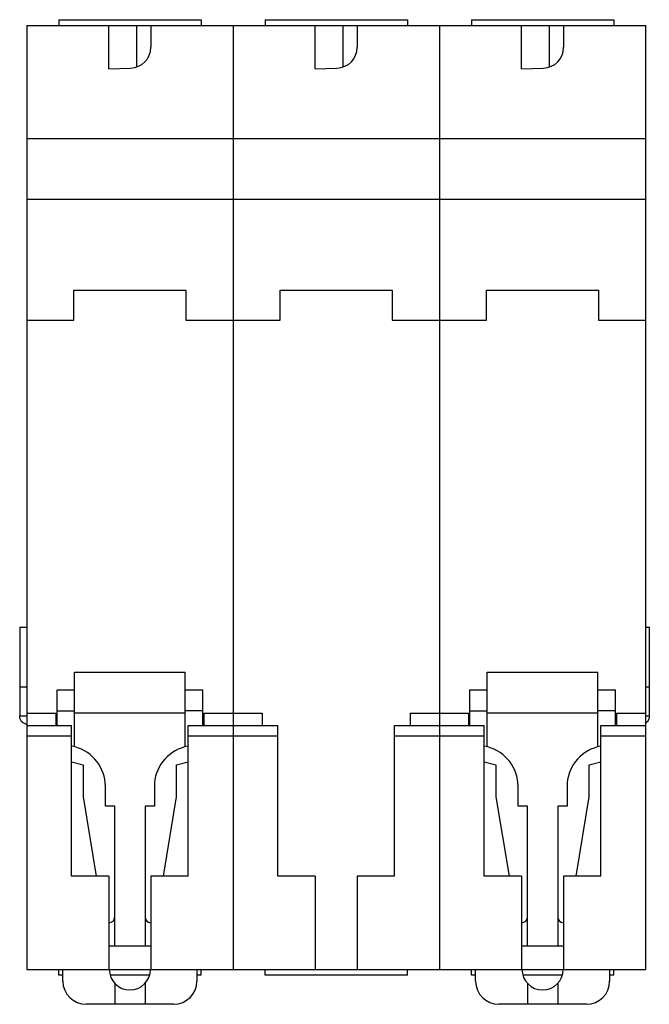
# Model space of a CAD drawing. Header units: millimetres. Extents: x 8.1 to 62.1, y 6.5 to 91.
import ezdxf

# ---------------------------------------------------------------- set-up
doc = ezdxf.new("R2010")
doc.units = ezdxf.units.MM
doc.header["$LTSCALE"] = 6.383201
doc.layers.get('0').update_dxf_attribs({"linetype": 'CONTINUOUS'})

msp = doc.modelspace()

# ---------------------------------------------------------------- linework, layer by layer
at = {"color": 7, "linetype": 'Continuous'}
for p, q in [((8.699, 90.532), (8.699, 9.532)), ((8.699, 90.532), (61.799, 90.532)), ((11.449, 91.032), (11.449, 90.532)), ((11.449, 91.032), (23.649, 91.032)), ((15.749, 86.807), (15.749, 90.532)), ((18.149, 87.024), (18.149, 90.532)), ((19.349, 90.532), (19.349, 88.671)), ((23.649, 91.032), (23.649, 90.532)), ((26.399, 90.532), (26.399, 9.532)), ((29.149, 91.032), (29.149, 90.532)), ((29.149, 91.032), (41.349, 91.032)), ((33.449, 86.807), (33.449, 90.532)), ((35.849, 87.024), (35.849, 90.532)), ((37.049, 90.532), (37.049, 88.671)), ((41.349, 91.032), (41.349, 90.532)), ((44.099, 90.532), (44.099, 9.532)), ((46.849, 91.032), (46.849, 90.532)), ((46.849, 91.032), (59.049, 91.032)), ((51.149, 86.807), (51.149, 90.532)), ((53.549, 87.024), (53.549, 90.532)), ((54.749, 90.532), (54.749, 88.671)), ((59.049, 91.032), (59.049, 90.532)), ((61.799, 9.532), (61.799, 90.532)), ((15.749, 86.807), (17.612, 86.872)), ((33.449, 86.807), (35.312, 86.872)), ((51.149, 86.807), (53.012, 86.872)), ((8.699, 80.832), (61.799, 80.832)), ((8.699, 75.632), (61.799, 75.632)), ((12.749, 65.232), (12.749, 67.832)), ((12.749, 67.832), (22.349, 67.832)), ((22.349, 67.832), (22.349, 65.232)), ((30.449, 65.232), (30.449, 67.832)), ((30.449, 67.832), (40.049, 67.832)), ((40.049, 67.832), (40.049, 65.232)), ((48.149, 65.232), (48.149, 67.832)), ((48.149, 67.832), (57.749, 67.832)), ((57.749, 67.832), (57.749, 65.232)), ((8.699, 65.232), (12.749, 65.232)), ((22.349, 65.232), (30.449, 65.232)), ((40.049, 65.232), (48.149, 65.232)), ((57.749, 65.232), (61.799, 65.232)), ((8.099, 38.887), (8.099, 31.302)), ((8.099, 38.887), (8.699, 38.887)), ((61.799, 38.887), (62.099, 38.887)), ((62.099, 38.887), (62.099, 31.302)), ((12.799, 28.63), (12.799, 35.032)), ((12.799, 35.032), (22.299, 35.032)), ((22.299, 28.63), (22.299, 35.032)), ((48.199, 35.032), (57.699, 35.032)), ((48.199, 28.63), (48.199, 35.032)), ((57.699, 28.63), (57.699, 35.032)), ((8.099, 33.765), (8.699, 33.765)), ((11.299, 30.472), (11.299, 33.532)), ((11.299, 33.532), (12.799, 33.532)), ((22.299, 33.532), (23.799, 33.532)), ((23.799, 30.472), (23.799, 33.532)), ((46.699, 33.532), (48.199, 33.532)), ((46.699, 30.472), (46.699, 33.532)), ((57.699, 33.532), (59.199, 33.532)), ((59.199, 30.472), (59.199, 33.532)), ((61.799, 33.765), (62.099, 33.765)), ((8.099, 31.302), (8.699, 31.302)), ((8.699, 31.532), (11.199, 31.532)), ((11.199, 31.532), (11.199, 30.472)), ((11.299, 31.732), (12.799, 31.732)), ((22.299, 31.532), (12.799, 31.532)), ((23.799, 31.732), (22.299, 31.732)), ((23.899, 31.532), (28.899, 31.532)), ((23.899, 31.532), (23.899, 30.472)), ((28.899, 31.532), (28.899, 30.472)), ((41.599, 31.532), (46.599, 31.532)), ((41.599, 31.532), (41.599, 30.472)), ((46.599, 31.532), (46.599, 30.472)), ((46.699, 31.732), (48.199, 31.732)), ((57.699, 31.532), (48.199, 31.532)), ((59.199, 31.732), (57.699, 31.732)), ((59.299, 31.532), (61.799, 31.532)), ((59.299, 31.532), (59.299, 30.472)), ((61.799, 31.302), (62.099, 31.302)), ((8.699, 30.472), (12.549, 30.472)), ((12.549, 17.532), (12.549, 30.472)), ((22.549, 30.472), (30.249, 30.472)), ((22.549, 17.532), (22.549, 30.472)), ((30.249, 17.532), (30.249, 30.472)), ((40.249, 30.472), (47.949, 30.472)), ((40.249, 17.532), (40.249, 30.472)), ((47.949, 17.532), (47.949, 30.472)), ((57.949, 30.472), (61.799, 30.472)), ((57.949, 17.532), (57.949, 30.472)), ((8.699, 29.572), (12.549, 29.572)), ((22.549, 29.572), (30.249, 29.572)), ((40.249, 29.572), (47.949, 29.572)), ((57.949, 29.572), (61.799, 29.572)), ((12.855, 28.615), (12.549, 28.697)), ((22.549, 28.697), (22.243, 28.615)), ((48.255, 28.615), (47.949, 28.697)), ((57.949, 28.697), (57.643, 28.615)), ((12.549, 27.351), (13.549, 27.084)), ((13.549, 27.084), (13.549, 24.332)), ((21.549, 27.084), (22.549, 27.351)), ((21.549, 24.332), (21.549, 27.084)), ((47.949, 27.351), (48.949, 27.084)), ((48.949, 27.084), (48.949, 24.332)), ((56.949, 27.084), (57.949, 27.351)), ((56.949, 24.332), (56.949, 27.084)), ((15.449, 23.532), (15.449, 25.235)), ((19.649, 25.235), (19.649, 23.532)), ((50.849, 23.532), (50.849, 25.235)), ((55.049, 25.235), (55.049, 23.532)), ((13.549, 24.332), (14.667, 17.532)), ((20.431, 17.532), (21.549, 24.332)), ((48.949, 24.332), (50.067, 17.532)), ((55.831, 17.532), (56.949, 24.332)), ((16.249, 23.532), (15.449, 23.532)), ((16.249, 11.532), (16.249, 23.532)), ((19.649, 23.532), (18.849, 23.532)), ((18.849, 23.532), (18.849, 11.532)), ((51.649, 23.532), (50.849, 23.532)), ((51.649, 11.532), (51.649, 23.532)), ((55.049, 23.532), (54.249, 23.532)), ((54.249, 23.532), (54.249, 11.532)), ((15.749, 17.532), (12.549, 17.532)), ((15.749, 17.532), (15.749, 9.532)), ((22.549, 17.532), (19.349, 17.532)), ((19.349, 17.532), (19.349, 9.532)), ((33.449, 17.532), (30.249, 17.532)), ((33.449, 17.532), (33.449, 9.532)), ((40.249, 17.532), (37.049, 17.532)), ((37.049, 17.532), (37.049, 9.532)), ((51.149, 17.532), (47.949, 17.532)), ((51.149, 17.532), (51.149, 9.532)), ((57.949, 17.532), (54.749, 17.532)), ((54.749, 17.532), (54.749, 9.532)), ((19.349, 11.532), (15.749, 11.532)), ((54.749, 11.532), (51.149, 11.532)), ((8.699, 9.532), (61.799, 9.532)), ((11.449, 9.032), (11.449, 9.532)), ((11.799, 8.532), (11.799, 9.532)), ((23.299, 9.532), (23.299, 8.532)), ((23.649, 9.032), (23.649, 9.532)), ((29.149, 9.032), (29.149, 9.532)), ((41.349, 9.032), (41.349, 9.532)), ((46.849, 9.032), (46.849, 9.532)), ((47.199, 8.532), (47.199, 9.532)), ((58.699, 9.532), (58.699, 8.532)), ((59.049, 9.032), (59.049, 9.532)), ((11.799, 9.032), (11.449, 9.032)), ((19.224, 9.032), (15.874, 9.032)), ((23.649, 9.032), (23.299, 9.032)), ((41.349, 9.032), (29.149, 9.032)), ((47.199, 9.032), (46.849, 9.032)), ((54.624, 9.032), (51.274, 9.032)), ((59.049, 9.032), (58.699, 9.032)), ((16.249, 8.333), (16.249, 6.532)), ((18.849, 8.333), (18.849, 6.532)), ((51.649, 8.333), (51.649, 6.532)), ((54.249, 8.333), (54.249, 6.532)), ((21.299, 6.532), (13.799, 6.532)), ((56.699, 6.532), (49.199, 6.532))]:
    msp.add_line(p, q, dxfattribs=at)
for centre, radius, start, end in [((17.549, 88.671), 1.8, 272, 360), ((35.249, 88.671), 1.8, 272, 360), ((52.949, 88.671), 1.8, 272, 360), ((11.949, 25.235), 3.5, 0, 75), ((23.149, 25.235), 3.5, 105, 180), ((47.349, 25.235), 3.5, 0, 75), ((58.549, 25.235), 3.5, 105, 180), ((15.749, 14.032), 0.5, 270.15017, 360), ((19.349, 14.032), 0.5, 180, 269.84983), ((51.149, 14.032), 0.5, 270.15017, 360), ((54.749, 14.032), 0.5, 180, 269.84983), ((17.549, 9.532), 1.769, 180, 360), ((52.949, 9.532), 1.769, 180, 360), ((13.799, 8.532), 2, 180, 270), ((21.299, 8.532), 2, 270, 360), ((49.199, 8.532), 2, 180, 270), ((56.699, 8.532), 2, 270, 360)]:
    msp.add_arc(centre, radius, start, end, dxfattribs=at)
for points, knots in [([(8.689, 30.559), (8.645, 30.57), (8.561, 30.596), (8.444, 30.651), (8.341, 30.72), (8.254, 30.806), (8.185, 30.908), (8.135, 31.026), (8.105, 31.159), (8.099, 31.253), (8.099, 31.302)], [0, 0, 0, 0, 0.130717, 0.254346, 0.37286, 0.489033, 0.606319, 0.728437, 0.858798, 1, 1, 1, 1]), ([(62.099, 31.302), (62.099, 31.239), (62.089, 31.117), (62.037, 30.949), (61.949, 30.808), (61.87, 30.734), (61.828, 30.702)], [0, 0, 0, 0, 0.278757, 0.531144, 0.767252, 1, 1, 1, 1])]:
    msp.add_open_spline(points, degree=3, knots=knots, dxfattribs=at)

doc.saveas('drawing.dxf')
